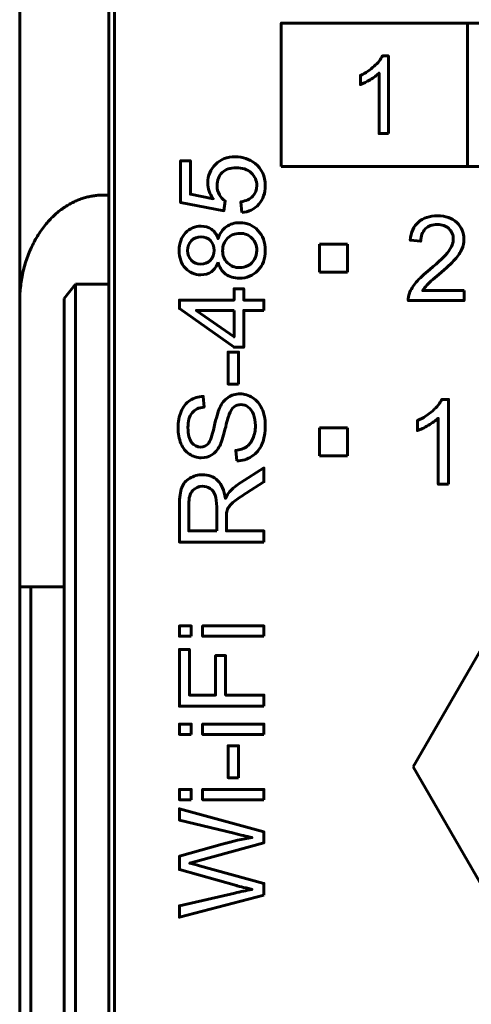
# Model space of a CAD drawing. Header units: millimetres. Extents: x -14 to 16, y -52 to 56.
# Tile 6 of 9: x -7 to 1, y 21 to 39. Entities that reach past the tile are written whole.
import ezdxf

# ---------------------------------------------------------------- set-up
doc = ezdxf.new("R2010")
doc.units = ezdxf.units.MM
doc.linetypes.add('K5LT32780', pattern=[0])
doc.linetypes.add('K5LT32782', pattern=[0])

# ---------------------------------------------------------------- blocks, each defined once
blk = doc.blocks.new('U0')
at = {"color": 150, "linetype": 'K5LT32780', "lineweight": 60, "true_color": 0x0080ff}
for p, q in [((2.284, 29.101), (-0.026, 25.101)), ((6.902, 29.101), (2.284, 29.101)), ((9.212, 25.101), (6.902, 29.101)), ((-0.026, 25.101), (2.284, 21.101)), ((6.902, 21.101), (9.212, 25.101)), ((2.284, 21.101), (6.902, 21.101))]:
    blk.add_line(p, q, dxfattribs=at)

msp = doc.modelspace()

# ---------------------------------------------------------------- linework, layer by layer
at = {"color": 150, "linetype": 'K5LT32780', "lineweight": 60, "true_color": 0x0080ff}
for p, q in [((-5.49, 35.374), (-5.49, 40.253)), ((-7.09, 39.809), (-7.09, 33.454)), ((-5.39, 38.853), (-5.39, 16.453)), ((0.955, 38.464), (0.955, 35.888)), ((-2.393, 35.888), (11.425, 35.888)), ((-5.49, 35.374), (-5.59, 35.374)), ((-5.49, 35.374), (-5.49, 33.774)), ((-1.703, 33.99), (-1.703, 34.49)), ((-1.703, 34.49), (-1.203, 34.49)), ((-1.203, 34.49), (-1.203, 33.99)), ((-1.203, 33.99), (-1.703, 33.99)), ((-6.29, 33.518), (-6.09, 33.774)), ((-6.09, 33.774), (-5.49, 33.774)), ((-6.09, 13.553), (-6.09, 33.774)), ((-5.49, 16.453), (-5.49, 33.774)), ((-7.09, 33.454), (-7.09, 28.334)), ((-6.29, 33.518), (-6.29, 13.245)), ((-1.703, 30.69), (-1.703, 31.19)), ((-1.703, 31.19), (-1.203, 31.19)), ((-1.203, 31.19), (-1.203, 30.69)), ((-1.203, 30.69), (-1.703, 30.69)), ((-6.89, 28.334), (-7.09, 28.334)), ((-7.09, 28.334), (-7.09, -24.227)), ((-6.29, 28.334), (-6.89, 28.334)), ((-6.89, -24.227), (-6.89, 28.334))]:
    msp.add_line(p, q, dxfattribs=at)
at = {"color": 150, "linetype": 'K5LT32782', "lineweight": 60, "true_color": 0x0080ff}
msp.add_lwpolyline([(-2.393, 35.888), (11.425, 35.888), (11.425, 38.464), (-2.393, 38.464)], close=True, dxfattribs=at)
at = {"color": 150, "linetype": 'K5LT32780', "lineweight": 60, "true_color": 0x0080ff}
for points, knots in [([(-0.469, 36.478), (-0.469, 36.478), (-0.636, 36.478), (-0.636, 36.478), (-0.636, 37.566), (-0.636, 37.566), (-0.676, 37.526), (-0.729, 37.487), (-0.794, 37.448), (-0.859, 37.409), (-0.918, 37.379), (-0.97, 37.36), (-0.97, 37.36), (-0.97, 37.525), (-0.97, 37.525), (-0.877, 37.57), (-0.795, 37.624), (-0.725, 37.688), (-0.655, 37.752), (-0.605, 37.813), (-0.576, 37.874), (-0.576, 37.874), (-0.469, 37.874), (-0.469, 37.874), (-0.469, 36.478), (-0.469, 36.478)], [0, 0, 0, 0, 0.111111, 0.111111, 0.222222, 0.222222, 0.222222, 0.333333, 0.333333, 0.333333, 0.444444, 0.444444, 0.444444, 0.555556, 0.555556, 0.555556, 0.666667, 0.666667, 0.666667, 0.777778, 0.777778, 0.777778, 0.888889, 0.888889, 1, 1, 1, 1]), ([(-3.103, 35.059), (-3.103, 35.059), (-3.118, 35.254), (-3.118, 35.254), (-3.023, 35.268), (-2.952, 35.302), (-2.904, 35.354), (-2.856, 35.406), (-2.832, 35.47), (-2.832, 35.545), (-2.832, 35.636), (-2.866, 35.712), (-2.933, 35.774), (-3.001, 35.835), (-3.091, 35.866), (-3.202, 35.866), (-3.308, 35.866), (-3.392, 35.836), (-3.453, 35.778), (-3.515, 35.719), (-3.545, 35.641), (-3.545, 35.544), (-3.545, 35.483), (-3.532, 35.429), (-3.504, 35.381), (-3.477, 35.334), (-3.441, 35.296), (-3.397, 35.269), (-3.397, 35.269), (-3.423, 35.093), (-3.423, 35.093), (-4.202, 35.239), (-4.202, 35.239), (-4.202, 35.991), (-4.202, 35.991), (-4.024, 35.991), (-4.024, 35.991), (-4.024, 35.388), (-4.024, 35.388), (-3.615, 35.307), (-3.615, 35.307), (-3.679, 35.398), (-3.711, 35.493), (-3.711, 35.592), (-3.711, 35.724), (-3.665, 35.836), (-3.573, 35.926), (-3.481, 36.017), (-3.363, 36.063), (-3.22, 36.063), (-3.082, 36.063), (-2.964, 36.023), (-2.864, 35.943), (-2.741, 35.846), (-2.68, 35.713), (-2.68, 35.545), (-2.68, 35.408), (-2.718, 35.296), (-2.796, 35.208), (-2.873, 35.121), (-2.975, 35.072), (-3.103, 35.059)], [0, 0, 0, 0, 0.045455, 0.045455, 0.045455, 0.090909, 0.090909, 0.090909, 0.136364, 0.136364, 0.136364, 0.181818, 0.181818, 0.181818, 0.227273, 0.227273, 0.227273, 0.272727, 0.272727, 0.272727, 0.318182, 0.318182, 0.318182, 0.363636, 0.363636, 0.363636, 0.409091, 0.409091, 0.409091, 0.454545, 0.454545, 0.5, 0.5, 0.545455, 0.545455, 0.590909, 0.590909, 0.636364, 0.636364, 0.681818, 0.681818, 0.681818, 0.727273, 0.727273, 0.727273, 0.772727, 0.772727, 0.772727, 0.818182, 0.818182, 0.818182, 0.863636, 0.863636, 0.863636, 0.909091, 0.909091, 0.909091, 0.954545, 0.954545, 0.954545, 1, 1, 1, 1]), ([(-3.527, 34.169), (-3.555, 34.092), (-3.596, 34.034), (-3.648, 33.997), (-3.7, 33.96), (-3.763, 33.941), (-3.836, 33.941), (-3.947, 33.941), (-4.039, 33.981), (-4.114, 34.06), (-4.189, 34.139), (-4.227, 34.244), (-4.227, 34.376), (-4.227, 34.508), (-4.189, 34.614), (-4.112, 34.695), (-4.035, 34.775), (-3.941, 34.816), (-3.831, 34.816), (-3.761, 34.816), (-3.699, 34.797), (-3.647, 34.76), (-3.595, 34.724), (-3.555, 34.668), (-3.527, 34.593), (-3.496, 34.686), (-3.448, 34.756), (-3.38, 34.804), (-3.313, 34.853), (-3.232, 34.877), (-3.138, 34.877), (-3.009, 34.877), (-2.9, 34.831), (-2.812, 34.74), (-2.724, 34.648), (-2.68, 34.528), (-2.68, 34.378), (-2.68, 34.229), (-2.724, 34.109), (-2.812, 34.017), (-2.901, 33.926), (-3.011, 33.88), (-3.144, 33.88), (-3.242, 33.88), (-3.325, 33.905), (-3.391, 33.955), (-3.458, 34.005), (-3.503, 34.076), (-3.527, 34.169)], [0, 0, 0, 0, 0.0625, 0.0625, 0.0625, 0.125, 0.125, 0.125, 0.1875, 0.1875, 0.1875, 0.25, 0.25, 0.25, 0.3125, 0.3125, 0.3125, 0.375, 0.375, 0.375, 0.4375, 0.4375, 0.4375, 0.5, 0.5, 0.5, 0.5625, 0.5625, 0.5625, 0.625, 0.625, 0.625, 0.6875, 0.6875, 0.6875, 0.75, 0.75, 0.75, 0.8125, 0.8125, 0.8125, 0.875, 0.875, 0.875, 0.9375, 0.9375, 0.9375, 1, 1, 1, 1]), ([(0.89, 33.657), (0.89, 33.657), (0.89, 33.479), (0.89, 33.479), (-0.113, 33.479), (-0.113, 33.479), (-0.114, 33.524), (-0.107, 33.567), (-0.091, 33.609), (-0.065, 33.677), (-0.024, 33.744), (0.089, 33.876), (0.171, 33.952), (0.276, 34.039), (0.44, 34.174), (0.552, 34.281), (0.61, 34.36), (0.668, 34.439), (0.698, 34.514), (0.698, 34.584), (0.698, 34.658), (0.671, 34.72), (0.618, 34.771), (0.565, 34.821), (0.496, 34.847), (0.411, 34.847), (0.321, 34.847), (0.249, 34.82), (0.195, 34.766), (0.141, 34.713), (0.114, 34.639), (0.113, 34.544), (0.113, 34.544), (-0.077, 34.563), (-0.077, 34.563), (-0.064, 34.705), (-0.015, 34.814), (0.071, 34.889), (0.156, 34.964), (0.271, 35.001), (0.415, 35.001), (0.561, 35.001), (0.676, 34.961), (0.761, 34.88), (0.846, 34.799), (0.888, 34.699), (0.888, 34.58), (0.888, 34.519), (0.876, 34.46), (0.851, 34.401), (0.826, 34.342), (0.785, 34.28), (0.727, 34.215), (0.669, 34.151), (0.574, 34.062), (0.44, 33.949), (0.329, 33.855), (0.257, 33.791), (0.225, 33.758), (0.193, 33.724), (0.167, 33.691), (0.146, 33.657), (0.146, 33.657), (0.89, 33.657), (0.89, 33.657)], [0, 0, 0, 0, 0.045455, 0.045455, 0.090909, 0.090909, 0.090909, 0.136364, 0.136364, 0.136364, 0.181818, 0.181818, 0.227273, 0.227273, 0.227273, 0.272727, 0.272727, 0.272727, 0.318182, 0.318182, 0.318182, 0.363636, 0.363636, 0.363636, 0.409091, 0.409091, 0.409091, 0.454545, 0.454545, 0.454545, 0.5, 0.5, 0.5, 0.545455, 0.545455, 0.545455, 0.590909, 0.590909, 0.590909, 0.636364, 0.636364, 0.636364, 0.681818, 0.681818, 0.681818, 0.727273, 0.727273, 0.727273, 0.772727, 0.772727, 0.772727, 0.818182, 0.818182, 0.818182, 0.863636, 0.863636, 0.863636, 0.909091, 0.909091, 0.909091, 0.954545, 0.954545, 0.954545, 1, 1, 1, 1]), ([(-3.142, 34.07), (-3.089, 34.07), (-3.038, 34.083), (-2.988, 34.107), (-2.939, 34.132), (-2.9, 34.17), (-2.873, 34.22), (-2.846, 34.269), (-2.832, 34.323), (-2.832, 34.38), (-2.832, 34.469), (-2.861, 34.543), (-2.918, 34.6), (-2.975, 34.658), (-3.048, 34.686), (-3.136, 34.686), (-3.226, 34.686), (-3.3, 34.657), (-3.358, 34.598), (-3.417, 34.539), (-3.446, 34.464), (-3.446, 34.374), (-3.446, 34.286), (-3.417, 34.213), (-3.359, 34.156), (-3.301, 34.099), (-3.229, 34.07), (-3.142, 34.07)], [0, 0, 0, 0, 0.111111, 0.111111, 0.111111, 0.222222, 0.222222, 0.222222, 0.333333, 0.333333, 0.333333, 0.444444, 0.444444, 0.444444, 0.555556, 0.555556, 0.555556, 0.666667, 0.666667, 0.666667, 0.777778, 0.777778, 0.777778, 0.888889, 0.888889, 0.888889, 1, 1, 1, 1]), ([(-3.843, 34.132), (-3.771, 34.132), (-3.712, 34.155), (-3.667, 34.2), (-3.621, 34.246), (-3.598, 34.306), (-3.598, 34.381), (-3.598, 34.453), (-3.621, 34.511), (-3.666, 34.557), (-3.711, 34.602), (-3.767, 34.625), (-3.832, 34.625), (-3.901, 34.625), (-3.958, 34.602), (-4.005, 34.555), (-4.051, 34.508), (-4.075, 34.449), (-4.075, 34.378), (-4.075, 34.307), (-4.052, 34.248), (-4.006, 34.201), (-3.961, 34.155), (-3.906, 34.132), (-3.843, 34.132)], [0, 0, 0, 0, 0.125, 0.125, 0.125, 0.25, 0.25, 0.25, 0.375, 0.375, 0.375, 0.5, 0.5, 0.5, 0.625, 0.625, 0.625, 0.75, 0.75, 0.75, 0.875, 0.875, 0.875, 1, 1, 1, 1]), ([(-2.705, 33.3), (-2.705, 33.3), (-3.067, 33.3), (-3.067, 33.3), (-3.067, 32.641), (-3.067, 32.641), (-3.239, 32.641), (-3.239, 32.641), (-4.221, 33.334), (-4.221, 33.334), (-4.221, 33.486), (-4.221, 33.486), (-3.239, 33.486), (-3.239, 33.486), (-3.239, 33.691), (-3.239, 33.691), (-3.067, 33.691), (-3.067, 33.691), (-3.067, 33.486), (-3.067, 33.486), (-2.705, 33.486), (-2.705, 33.486), (-2.705, 33.3), (-2.705, 33.3)], [0, 0, 0, 0, 0.090909, 0.090909, 0.181818, 0.181818, 0.272727, 0.272727, 0.363636, 0.363636, 0.454545, 0.454545, 0.545455, 0.545455, 0.636364, 0.636364, 0.727273, 0.727273, 0.818182, 0.818182, 0.909091, 0.909091, 1, 1, 1, 1]), ([(-3.239, 33.3), (-3.239, 33.3), (-3.92, 33.3), (-3.92, 33.3), (-3.239, 32.824), (-3.239, 32.824), (-3.239, 33.3), (-3.239, 33.3)], [0, 0, 0, 0, 0.333333, 0.333333, 0.666667, 0.666667, 1, 1, 1, 1]), ([(-3.16, 31.977), (-3.16, 31.977), (-3.347, 31.977), (-3.347, 31.977), (-3.347, 32.552), (-3.347, 32.552), (-3.16, 32.552), (-3.16, 32.552), (-3.16, 31.977), (-3.16, 31.977)], [0, 0, 0, 0, 0.25, 0.25, 0.5, 0.5, 0.75, 0.75, 1, 1, 1, 1]), ([(-3.192, 30.597), (-3.192, 30.597), (-3.209, 30.785), (-3.209, 30.785), (-3.133, 30.794), (-3.07, 30.815), (-3.021, 30.847), (-2.973, 30.88), (-2.933, 30.931), (-2.903, 31), (-2.873, 31.069), (-2.857, 31.146), (-2.857, 31.232), (-2.857, 31.309), (-2.869, 31.376), (-2.892, 31.435), (-2.915, 31.493), (-2.946, 31.537), (-2.986, 31.565), (-3.026, 31.594), (-3.069, 31.608), (-3.116, 31.608), (-3.163, 31.608), (-3.204, 31.595), (-3.24, 31.567), (-3.275, 31.54), (-3.305, 31.494), (-3.329, 31.431), (-3.345, 31.39), (-3.369, 31.3), (-3.403, 31.161), (-3.436, 31.021), (-3.468, 30.924), (-3.498, 30.868), (-3.536, 30.796), (-3.583, 30.742), (-3.639, 30.707), (-3.695, 30.671), (-3.758, 30.654), (-3.828, 30.654), (-3.905, 30.654), (-3.976, 30.676), (-4.043, 30.719), (-4.109, 30.762), (-4.16, 30.826), (-4.194, 30.909), (-4.229, 30.992), (-4.246, 31.085), (-4.246, 31.187), (-4.246, 31.299), (-4.228, 31.398), (-4.192, 31.484), (-4.156, 31.57), (-4.103, 31.636), (-4.032, 31.682), (-3.962, 31.728), (-3.882, 31.753), (-3.793, 31.757), (-3.793, 31.757), (-3.778, 31.564), (-3.778, 31.564), (-3.874, 31.554), (-3.946, 31.519), (-3.995, 31.459), (-4.044, 31.4), (-4.068, 31.311), (-4.068, 31.195), (-4.068, 31.074), (-4.046, 30.985), (-4.002, 30.93), (-3.957, 30.874), (-3.904, 30.846), (-3.841, 30.846), (-3.786, 30.846), (-3.742, 30.866), (-3.706, 30.905), (-3.671, 30.944), (-3.635, 31.045), (-3.598, 31.208), (-3.561, 31.371), (-3.529, 31.482), (-3.502, 31.543), (-3.461, 31.631), (-3.41, 31.696), (-3.348, 31.738), (-3.285, 31.78), (-3.214, 31.801), (-3.133, 31.801), (-3.052, 31.801), (-2.976, 31.778), (-2.905, 31.732), (-2.834, 31.686), (-2.778, 31.62), (-2.699, 31.447), (-2.68, 31.35), (-2.68, 31.242), (-2.68, 31.105), (-2.7, 30.99), (-2.74, 30.898), (-2.779, 30.805), (-2.839, 30.732), (-2.92, 30.68), (-3, 30.627), (-3.091, 30.599), (-3.192, 30.597)], [0, 0, 0, 0, 0.028571, 0.028571, 0.028571, 0.057143, 0.057143, 0.057143, 0.085714, 0.085714, 0.085714, 0.114286, 0.114286, 0.114286, 0.142857, 0.142857, 0.142857, 0.171429, 0.171429, 0.171429, 0.2, 0.2, 0.2, 0.228571, 0.228571, 0.228571, 0.257143, 0.257143, 0.257143, 0.285714, 0.285714, 0.285714, 0.314286, 0.314286, 0.314286, 0.342857, 0.342857, 0.342857, 0.371429, 0.371429, 0.371429, 0.4, 0.4, 0.4, 0.428571, 0.428571, 0.428571, 0.457143, 0.457143, 0.457143, 0.485714, 0.485714, 0.485714, 0.514286, 0.514286, 0.514286, 0.542857, 0.542857, 0.542857, 0.571429, 0.571429, 0.571429, 0.6, 0.6, 0.6, 0.628571, 0.628571, 0.628571, 0.657143, 0.657143, 0.657143, 0.685714, 0.685714, 0.685714, 0.714286, 0.714286, 0.714286, 0.742857, 0.742857, 0.742857, 0.771429, 0.771429, 0.771429, 0.8, 0.8, 0.8, 0.828571, 0.828571, 0.828571, 0.857143, 0.857143, 0.857143, 0.885714, 0.885714, 0.914286, 0.914286, 0.914286, 0.942857, 0.942857, 0.942857, 0.971429, 0.971429, 0.971429, 1, 1, 1, 1]), ([(0.613, 30.179), (0.613, 30.179), (0.427, 30.179), (0.427, 30.179), (0.427, 31.365), (0.427, 31.365), (0.382, 31.322), (0.323, 31.279), (0.25, 31.237), (0.178, 31.194), (0.112, 31.162), (0.054, 31.141), (0.054, 31.141), (0.054, 31.321), (0.054, 31.321), (0.158, 31.369), (0.249, 31.429), (0.327, 31.499), (0.405, 31.568), (0.461, 31.635), (0.493, 31.701), (0.493, 31.701), (0.613, 31.701), (0.613, 31.701), (0.613, 30.179), (0.613, 30.179)], [0, 0, 0, 0, 0.111111, 0.111111, 0.222222, 0.222222, 0.222222, 0.333333, 0.333333, 0.333333, 0.444444, 0.444444, 0.444444, 0.555556, 0.555556, 0.555556, 0.666667, 0.666667, 0.666667, 0.777778, 0.777778, 0.777778, 0.888889, 0.888889, 1, 1, 1, 1]), ([(-2.705, 29.138), (-2.705, 29.138), (-4.221, 29.138), (-4.221, 29.138), (-4.221, 29.81), (-4.221, 29.81), (-4.221, 29.945), (-4.207, 30.047), (-4.18, 30.118), (-4.153, 30.188), (-4.105, 30.244), (-3.967, 30.328), (-3.891, 30.349), (-3.808, 30.349), (-3.7, 30.349), (-3.609, 30.314), (-3.536, 30.244), (-3.462, 30.175), (-3.415, 30.067), (-3.395, 29.922), (-3.37, 29.975), (-3.344, 30.016), (-3.32, 30.043), (-3.266, 30.102), (-3.199, 30.157), (-3.118, 30.209), (-3.118, 30.209), (-2.705, 30.471), (-2.705, 30.471), (-2.705, 30.221), (-2.705, 30.221), (-3.021, 30.02), (-3.021, 30.02), (-3.112, 29.962), (-3.181, 29.914), (-3.23, 29.876), (-3.278, 29.838), (-3.312, 29.804), (-3.331, 29.774), (-3.35, 29.744), (-3.363, 29.714), (-3.371, 29.683), (-3.376, 29.66), (-3.378, 29.623), (-3.378, 29.571), (-3.378, 29.571), (-3.378, 29.339), (-3.378, 29.339), (-2.705, 29.339), (-2.705, 29.339), (-2.705, 29.138), (-2.705, 29.138)], [0, 0, 0, 0, 0.052632, 0.052632, 0.105263, 0.105263, 0.105263, 0.157895, 0.157895, 0.157895, 0.210526, 0.210526, 0.263158, 0.263158, 0.263158, 0.315789, 0.315789, 0.315789, 0.368421, 0.368421, 0.368421, 0.421053, 0.421053, 0.421053, 0.473684, 0.473684, 0.473684, 0.526316, 0.526316, 0.578947, 0.578947, 0.631579, 0.631579, 0.631579, 0.684211, 0.684211, 0.684211, 0.736842, 0.736842, 0.736842, 0.789474, 0.789474, 0.789474, 0.842105, 0.842105, 0.842105, 0.894737, 0.894737, 0.947368, 0.947368, 1, 1, 1, 1]), ([(-3.552, 29.339), (-3.552, 29.339), (-3.552, 29.769), (-3.552, 29.769), (-3.552, 29.861), (-3.561, 29.932), (-3.58, 29.984), (-3.599, 30.035), (-3.629, 30.075), (-3.671, 30.101), (-3.713, 30.128), (-3.758, 30.141), (-3.807, 30.141), (-3.879, 30.141), (-3.938, 30.115), (-3.984, 30.064), (-4.031, 30.012), (-4.053, 29.93), (-4.053, 29.818), (-4.053, 29.818), (-4.053, 29.339), (-4.053, 29.339), (-3.552, 29.339), (-3.552, 29.339)], [0, 0, 0, 0, 0.125, 0.125, 0.125, 0.25, 0.25, 0.25, 0.375, 0.375, 0.375, 0.5, 0.5, 0.5, 0.625, 0.625, 0.625, 0.75, 0.75, 0.75, 0.875, 0.875, 1, 1, 1, 1]), ([(-4.009, 27.446), (-4.009, 27.446), (-4.221, 27.446), (-4.221, 27.446), (-4.221, 27.632), (-4.221, 27.632), (-4.009, 27.632), (-4.009, 27.632), (-4.009, 27.446), (-4.009, 27.446)], [0, 0, 0, 0, 0.25, 0.25, 0.5, 0.5, 0.75, 0.75, 1, 1, 1, 1]), ([(-2.705, 27.446), (-2.705, 27.446), (-3.804, 27.446), (-3.804, 27.446), (-3.804, 27.632), (-3.804, 27.632), (-2.705, 27.632), (-2.705, 27.632), (-2.705, 27.446), (-2.705, 27.446)], [0, 0, 0, 0, 0.25, 0.25, 0.5, 0.5, 0.75, 0.75, 1, 1, 1, 1]), ([(-2.705, 26.187), (-2.705, 26.187), (-4.221, 26.187), (-4.221, 26.187), (-4.221, 27.209), (-4.221, 27.209), (-4.043, 27.209), (-4.043, 27.209), (-4.043, 26.388), (-4.043, 26.388), (-3.571, 26.388), (-3.571, 26.388), (-3.571, 27.099), (-3.571, 27.099), (-3.393, 27.099), (-3.393, 27.099), (-3.393, 26.388), (-3.393, 26.388), (-2.705, 26.388), (-2.705, 26.388), (-2.705, 26.187), (-2.705, 26.187)], [0, 0, 0, 0, 0.1, 0.1, 0.2, 0.2, 0.3, 0.3, 0.4, 0.4, 0.5, 0.5, 0.6, 0.6, 0.7, 0.7, 0.8, 0.8, 0.9, 0.9, 1, 1, 1, 1]), ([(-4.009, 25.682), (-4.009, 25.682), (-4.221, 25.682), (-4.221, 25.682), (-4.221, 25.869), (-4.221, 25.869), (-4.009, 25.869), (-4.009, 25.869), (-4.009, 25.682), (-4.009, 25.682)], [0, 0, 0, 0, 0.25, 0.25, 0.5, 0.5, 0.75, 0.75, 1, 1, 1, 1]), ([(-2.705, 25.682), (-2.705, 25.682), (-3.804, 25.682), (-3.804, 25.682), (-3.804, 25.869), (-3.804, 25.869), (-2.705, 25.869), (-2.705, 25.869), (-2.705, 25.682), (-2.705, 25.682)], [0, 0, 0, 0, 0.25, 0.25, 0.5, 0.5, 0.75, 0.75, 1, 1, 1, 1]), ([(-3.16, 24.903), (-3.16, 24.903), (-3.347, 24.903), (-3.347, 24.903), (-3.347, 25.479), (-3.347, 25.479), (-3.16, 25.479), (-3.16, 25.479), (-3.16, 24.903), (-3.16, 24.903)], [0, 0, 0, 0, 0.25, 0.25, 0.5, 0.5, 0.75, 0.75, 1, 1, 1, 1]), ([(-4.009, 24.507), (-4.009, 24.507), (-4.221, 24.507), (-4.221, 24.507), (-4.221, 24.694), (-4.221, 24.694), (-4.009, 24.694), (-4.009, 24.694), (-4.009, 24.507), (-4.009, 24.507)], [0, 0, 0, 0, 0.25, 0.25, 0.5, 0.5, 0.75, 0.75, 1, 1, 1, 1]), ([(-2.705, 24.507), (-2.705, 24.507), (-3.804, 24.507), (-3.804, 24.507), (-3.804, 24.694), (-3.804, 24.694), (-2.705, 24.694), (-2.705, 24.694), (-2.705, 24.507), (-2.705, 24.507)], [0, 0, 0, 0, 0.25, 0.25, 0.5, 0.5, 0.75, 0.75, 1, 1, 1, 1]), ([(-2.705, 22.794), (-2.705, 22.794), (-4.221, 22.395), (-4.221, 22.395), (-4.221, 22.603), (-4.221, 22.603), (-3.227, 22.83), (-3.227, 22.83), (-3.123, 22.855), (-3.019, 22.877), (-2.917, 22.896), (-3.079, 22.936), (-3.172, 22.959), (-3.197, 22.966), (-3.197, 22.966), (-4.221, 23.252), (-4.221, 23.252), (-4.221, 23.494), (-4.221, 23.494), (-3.453, 23.711), (-3.453, 23.711), (-3.263, 23.764), (-3.084, 23.804), (-2.917, 23.829), (-3.013, 23.849), (-3.122, 23.875), (-3.246, 23.906), (-3.246, 23.906), (-4.221, 24.143), (-4.221, 24.143), (-4.221, 24.345), (-4.221, 24.345), (-2.705, 23.93), (-2.705, 23.93), (-2.705, 23.735), (-2.705, 23.735), (-3.86, 23.417), (-3.86, 23.417), (-3.956, 23.39), (-4.016, 23.374), (-4.038, 23.368), (-3.968, 23.35), (-3.909, 23.335), (-3.86, 23.322), (-3.86, 23.322), (-2.705, 23.004), (-2.705, 23.004), (-2.705, 22.794), (-2.705, 22.794)], [0, 0, 0, 0, 0.052632, 0.052632, 0.105263, 0.105263, 0.157895, 0.157895, 0.157895, 0.210526, 0.210526, 0.210526, 0.263158, 0.263158, 0.263158, 0.315789, 0.315789, 0.368421, 0.368421, 0.421053, 0.421053, 0.421053, 0.473684, 0.473684, 0.473684, 0.526316, 0.526316, 0.526316, 0.578947, 0.578947, 0.631579, 0.631579, 0.684211, 0.684211, 0.736842, 0.736842, 0.789474, 0.789474, 0.789474, 0.842105, 0.842105, 0.842105, 0.894737, 0.894737, 0.894737, 0.947368, 0.947368, 1, 1, 1, 1])]:
    msp.add_open_spline(points, degree=3, knots=knots, dxfattribs=at)
msp.add_rational_spline([(-7.09, 33.454), (-7.09, 34.579), (-6.469, 35.374), (-5.59, 35.374)], [1, 0.804737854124, 0.804737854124, 1], degree=3, dxfattribs=at)

# ---------------------------------------------------------------- block references
msp.add_blockref('U0', (0, 0))

doc.saveas('drawing.dxf')
